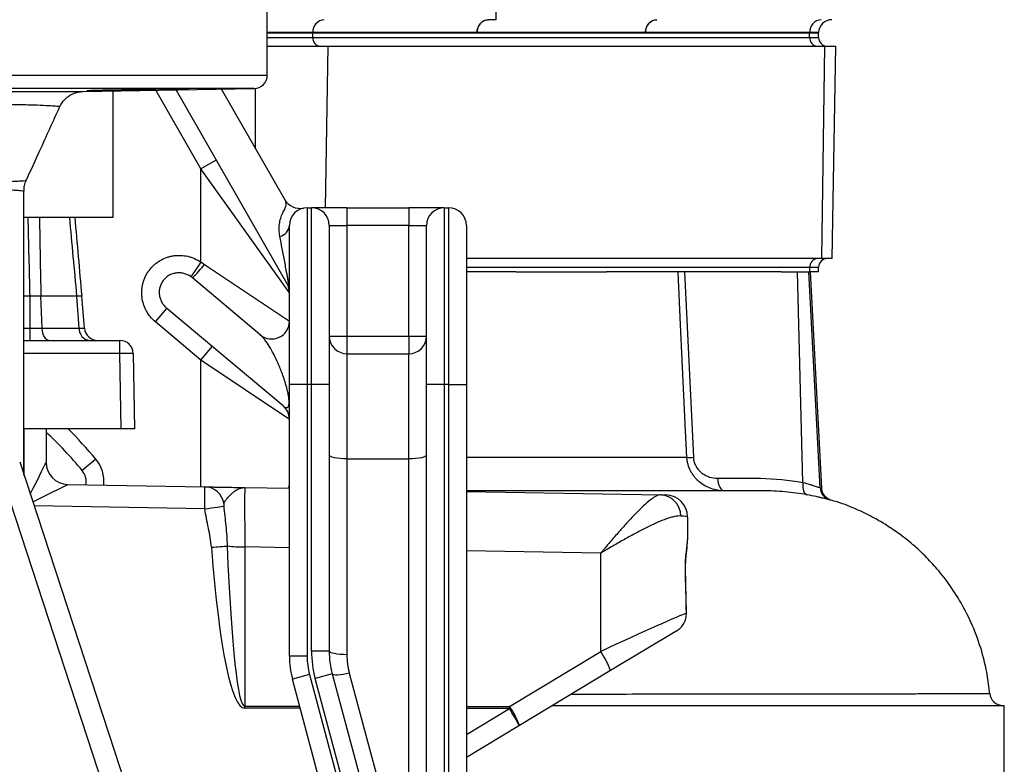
# Model space of a CAD drawing. Header units: millimetres. Extents: x 2406 to 3465, y 1425 to 4760.
# Tile 7 of 13: x 3019 to 3465, y 1914 to 2250. Entities that reach past the tile are written whole.
import ezdxf

# ---------------------------------------------------------------- set-up
doc = ezdxf.new("R2010")
doc.units = ezdxf.units.MM
doc.header["$LTSCALE"] = 2

msp = doc.modelspace()

# ---------------------------------------------------------------- linework, layer by layer
at = {"color": 7, "linetype": 'Continuous', "lineweight": 25}
for p, q in [((3131.39, 2225.33), (3131.39, 2262.28)), ((3131.39, 2244.44), (3151.96, 2244.44)), ((3151.97, 2244.65), (3151.96, 2244.44)), ((3151.96, 2242.44), (3151.96, 2244.44)), ((3151.96, 2244.44), (3376.55, 2244.44)), ((3226.2, 2244.65), (3151.97, 2244.65)), ((3302.33, 2244.65), (3226.2, 2244.65)), ((3376.56, 2244.65), (3302.33, 2244.65)), ((3376.56, 2244.65), (3376.55, 2244.44)), ((3376.55, 2242.44), (3376.55, 2244.44)), ((3376.55, 2244.44), (3380.57, 2244.44)), ((3380.57, 2244.44), (3380.58, 2244.65)), ((3380.57, 2242.44), (3380.57, 2244.44)), ((3151.96, 2242.44), (3376.55, 2242.44)), ((3131.39, 2238.44), (3158.7, 2238.44)), ((3158.7, 2238.44), (3383.29, 2238.44)), ((3383.29, 2238.44), (3381.84, 2142.44)), ((3383.29, 2238.44), (3388.35, 2238.44)), ((3386.68, 2142.44), (3388.35, 2238.44)), ((3048.05, 2217.98), (3125.5, 2219.33)), ((3061.69, 2161.15), (3061.69, 2218.22)), ((3140.34, 2131), (3090.22, 2218.72)), ((3139.27, 2169.15), (3110.74, 2219.08)), ((3108.34, 2187), (3101.39, 2183.03)), ((3141.39, 2127.03), (3101.39, 2183.03)), ((3101.39, 2140.84), (3101.39, 2183.03)), ((3021.39, 2044.78), (3021.39, 2172.79)), ((3149.39, 2165.44), (3149.39, 2085.44)), ((3149.39, 2165.44), (3151.39, 2165.44)), ((3151.39, 2085.44), (3151.39, 2165.44)), ((3167.39, 2165.44), (3151.39, 2165.44)), ((3167.39, 2165.44), (3167.39, 2157.44)), ((3167.39, 2165.44), (3195.39, 2165.44)), ((3195.39, 2165.44), (3195.39, 2157.44)), ((3211.39, 2165.44), (3195.39, 2165.44)), ((3211.39, 2165.44), (3211.39, 2085.44)), ((3211.39, 2165.44), (3213.39, 2165.44)), ((3213.39, 2085.44), (3213.39, 2165.44)), ((3021.39, 2161.15), (3052.56, 2161.15)), ((3052.56, 2161.15), (3061.69, 2161.15)), ((3141.39, 2085.44), (3141.39, 2157.44)), ((3159.39, 2157.44), (3159.39, 2085.44)), ((3159.39, 2157.44), (3167.39, 2157.44)), ((3167.39, 2157.44), (3167.39, 2107.44)), ((3195.39, 2157.44), (3167.39, 2157.44)), ((3195.39, 2107.44), (3195.39, 2157.44)), ((3195.39, 2157.44), (3203.39, 2157.44)), ((3203.39, 2085.44), (3203.39, 2157.44)), ((3221.39, 2157.44), (3221.39, 2085.44)), ((3101.39, 2140.84), (3096.86, 2134.25)), ((3381.84, 2142.44), (3221.39, 2142.44)), ((3386.68, 2142.44), (3381.84, 2142.44)), ((3103.04, 2139.83), (3141.39, 2114.09)), ((3243.79, 2136.44), (3221.39, 2136.44)), ((3243.79, 2136.44), (3284.73, 2136.44)), ((3363.65, 2136.44), (3284.73, 2136.44)), ((3319.98, 2136.44), (3323.98, 2052.6)), ((3363.65, 2136.44), (3371.01, 2136.44)), ((3373.5, 2041.23), (3371.01, 2136.44)), ((3371.01, 2136.44), (3376.23, 2136.44)), ((3381.34, 2038.81), (3376.23, 2136.44)), ((3376.23, 2136.44), (3376.63, 2136.44)), ((3376.55, 2138.44), (3376.55, 2136.44)), ((3380.57, 2136.44), (3376.63, 2136.44)), ((3381.99, 2038.64), (3376.87, 2136.44)), ((3380.57, 2136.44), (3380.57, 2138.44)), ((3128.25, 2107.96), (3097.57, 2133.71)), ((3024.15, 2110.91), (3024.15, 2125.44)), ((3029.69, 2110.91), (3029.06, 2125.44)), ((3045.36, 2125.44), (3029.06, 2125.44)), ((3046.36, 2110.91), (3045.36, 2125.44)), ((3048.79, 2110.91), (3047.52, 2125.44)), ((3080.85, 2113.79), (3086, 2119.92)), ((3138.54, 2075.84), (3086, 2119.92)), ((3024.15, 2105.44), (3024.15, 2110.91)), ((3029.69, 2110.91), (3046.36, 2110.91)), ((3101.39, 2096.56), (3080.85, 2113.79)), ((3021.39, 2105.44), (3064.8, 2105.44)), ((3064.8, 2099.54), (3064.8, 2105.44)), ((3159.39, 2107.44), (3167.39, 2107.44)), ((3167.39, 2107.44), (3195.39, 2107.44)), ((3167.39, 2107.44), (3167.39, 2099.44)), ((3195.39, 2107.44), (3195.39, 2099.44)), ((3195.39, 2107.44), (3203.39, 2107.44)), ((3101.39, 2096.56), (3106.54, 2102.69)), ((3065.4, 2065.44), (3064.8, 2099.54)), ((3070.8, 2099.54), (3071.39, 2065.44)), ((3141.39, 2069.71), (3101.39, 2096.56)), ((3167.39, 2099.44), (3167.39, 2051.91)), ((3167.39, 2099.44), (3195.39, 2099.44)), ((3195.39, 2051.91), (3195.39, 2099.44)), ((3149.39, 2085.44), (3141.39, 2085.44)), ((3141.39, 1962.67), (3141.39, 2085.44)), ((3151.39, 2085.44), (3149.39, 2085.44)), ((3149.39, 2085.44), (3149.39, 1962.67)), ((3159.39, 2085.44), (3151.39, 2085.44)), ((3151.39, 1965.03), (3151.39, 2085.44)), ((3159.39, 2085.44), (3159.39, 1965.03)), ((3211.39, 2085.44), (3203.39, 2085.44)), ((3203.39, 1877.45), (3203.39, 2085.44)), ((3213.39, 2085.44), (3211.39, 2085.44)), ((3211.39, 2085.44), (3211.39, 1877.45)), ((3213.39, 2085.44), (3221.39, 2085.44)), ((3213.39, 1853.58), (3213.39, 2085.44)), ((3221.39, 2085.44), (3221.39, 1853.58)), ((3065.4, 2065.44), (3021.39, 2065.44)), ((3031.39, 2065.44), (3031.39, 2050.32)), ((3071.39, 2065.44), (3065.4, 2065.44)), ((3053.87, 2051.75), (3047.71, 2046.65)), ((3167.39, 2051.91), (3167.39, 1963.37)), ((3167.39, 2051.91), (3195.39, 2051.91)), ((3195.39, 1909.04), (3195.39, 2051.91)), ((3199.78, 1469.28), (3010.16, 2047.49)), ((3019.48, 2050.61), (3209.11, 1472.4)), ((3041.05, 2040.33), (3041.22, 2040.33)), ((3041.22, 2040.33), (3103.22, 2039.25)), ((3121.22, 2038.93), (3141.39, 2038.58)), ((3221.39, 2037.18), (3309.23, 2035.65)), ((3309.23, 2035.65), (3311.57, 2035.61)), ((3386.01, 2033.27), (3385.99, 2033.28)), ((3321.39, 2025.61), (3321.39, 2015.26)), ((3121.22, 2012.07), (3121.22, 1940.09)), ((3321.39, 2014.91), (3321.39, 2015.26)), ((3282.09, 1964.82), (3282.09, 2009.26)), ((3320.87, 1982.12), (3320.46, 2002.33)), ((3320.84, 1982.11), (3320.89, 1982.12)), ((3316.46, 1974.16), (3286.58, 1956.17)), ((3149.39, 1962.67), (3141.39, 1962.67)), ((3159.39, 1965.03), (3151.39, 1965.03)), ((3240.84, 1939.98), (3282.09, 1964.82)), ((3150.48, 1954.38), (3142.76, 1952.31)), ((3150.48, 1954.38), (3177.33, 1854.21)), ((3160.76, 1954.68), (3153.03, 1952.61)), ((3160.76, 1954.68), (3182.01, 1875.38)), ((3168.48, 1955.09), (3180.82, 1909.04)), ((3286.58, 1956.17), (3245.33, 1931.33)), ((3169.6, 1852.14), (3142.76, 1952.31)), ((3174.28, 1873.31), (3153.03, 1952.61)), ((3457.82, 1945.88), (3457.81, 1945.88)), ((3260.45, 1940.44), (3464.53, 1940.44)), ((3464.53, 1910.44), (3464.53, 1940.44)), ((3245.33, 1931.33), (3221.39, 1916.92))]:
    msp.add_line(p, q, dxfattribs=at)
at = {"color": 8, "linetype": 'Continuous', "lineweight": 25}
for p, q in [((3151.97, 2244.65), (3131.39, 2244.65)), ((3380.58, 2244.65), (3376.56, 2244.65)), ((3131.39, 2242.44), (3151.96, 2242.44)), ((3376.55, 2242.44), (3380.57, 2242.44)), ((3158.7, 2238.44), (3157.6, 2165.44)), ((2671.39, 2225.33), (3131.39, 2225.33)), ((3125.5, 2219.33), (2677.29, 2219.33)), ((3101.39, 2183.03), (3081.09, 2218.56)), ((3125.98, 2219.36), (3125.98, 2192.41)), ((3376.55, 2138.44), (3221.39, 2138.44)), ((3380.57, 2138.44), (3376.55, 2138.44)), ((3024.15, 2125.44), (3021.39, 2125.44)), ((3021.39, 2110.91), (3024.15, 2110.91)), ((3064.8, 2099.54), (3021.39, 2099.54)), ((3101.39, 2039.28), (3101.39, 2096.56)), ((3021.57, 2044.25), (3021.57, 2065.44)), ((3141.17, 2038.58), (3141.39, 2040.49)), ((3103.16, 2029.25), (3026.05, 2030.59)), ((3385.99, 2033.28), (3385.64, 2033.37)), ((3141.39, 2011.72), (3121.22, 2012.07)), ((3282.09, 2009.26), (3221.39, 2010.32)), ((3320.37, 2002.32), (3320.47, 2002.33)), ((3121.22, 1940.09), (3146.04, 1940.07)), ((3146.29, 1939.13), (3121.22, 1939.15)), ((3221.39, 1940), (3240.84, 1939.98)), ((3240.84, 1939.04), (3221.39, 1939.06)), ((3221.39, 1927.33), (3240.84, 1939.04))]:
    msp.add_line(p, q, dxfattribs=at)
at = {"color": 7, "linetype": 'Continuous', "lineweight": 25, "flags": 128}
for points in [[(3321.06, 2052.6), (3320.49, 2064.58), (3318.2, 2112.5), (3317.06, 2136.44)], [(3032.64, 2105.44), (3032.09, 2105.54), (3031.57, 2105.85), (3031.08, 2106.34), (3030.64, 2107.01), (3030.27, 2107.84), (3029.98, 2108.78), (3029.79, 2109.82), (3029.69, 2110.91)], [(3167.39, 2051.91), (3165.83, 2051.94), (3164.33, 2052.04), (3162.95, 2052.19), (3161.74, 2052.4), (3160.74, 2052.65), (3160, 2052.94), (3159.55, 2053.25), (3159.39, 2053.58)], [(3203.39, 2053.58), (3203.24, 2053.25), (3202.79, 2052.94), (3202.05, 2052.65), (3201.05, 2052.4), (3199.84, 2052.19), (3198.46, 2052.04), (3196.96, 2051.94), (3195.39, 2051.91)], [(3334.99, 2043.12), (3335.08, 2042), (3335.26, 2040.93), (3335.55, 2039.94), (3335.92, 2039.09), (3336.37, 2038.38), (3336.88, 2037.86), (3337.42, 2037.55), (3337.99, 2037.44)], [(3373.5, 2041.23), (3373.43, 2040.19), (3373.46, 2039.2), (3373.58, 2038.27), (3373.79, 2037.46), (3374.09, 2036.76), (3374.46, 2036.22), (3374.89, 2035.84), (3375.38, 2035.65)], [(3103.16, 2029.25), (3104.65, 2029.47), (3106.09, 2029.69), (3107.45, 2029.9), (3108.68, 2030.08), (3109.75, 2030.25), (3110.62, 2030.38), (3111.29, 2030.49), (3111.72, 2030.55)], [(3106.15, 2011.95), (3107.19, 2012.03), (3108.22, 2012.11), (3109.21, 2012.19), (3110.16, 2012.26), (3111.06, 2012.33), (3111.88, 2012.4), (3112.63, 2012.45), (3113.29, 2012.5)], [(3167.39, 1963.37), (3165.83, 1963.4), (3164.33, 1963.5), (3162.95, 1963.65), (3161.74, 1963.86), (3160.74, 1964.11), (3160, 1964.4), (3159.55, 1964.71), (3159.39, 1965.03)], [(3168.48, 1955.09), (3167.03, 1954.75), (3165.62, 1954.47), (3164.32, 1954.28), (3163.16, 1954.18), (3162.2, 1954.17), (3161.46, 1954.25), (3160.97, 1954.43), (3160.76, 1954.68)], [(3121.22, 1939.15), (3121.22, 1939.27), (3121.22, 1939.38), (3121.22, 1939.5), (3121.22, 1939.62), (3121.22, 1939.74), (3121.22, 1939.85), (3121.22, 1939.97), (3121.22, 1940.09)], [(3240.84, 1939.04), (3240.84, 1939.16), (3240.84, 1939.28), (3240.84, 1939.39), (3240.84, 1939.51), (3240.84, 1939.63), (3240.84, 1939.75), (3240.84, 1939.86), (3240.84, 1939.98)]]:
    msp.add_lwpolyline(points, dxfattribs=at)
at = {"color": 7, "linetype": 'Continuous', "lineweight": 25}
for centre, radius, start, end in [((3157.58, 2244.84), 5.61, 94.2583, 182.0052), ((3231.8, 2244.84), 5.61, 94.2201, 182.0086), ((3307.94, 2244.84), 5.61, 94.2201, 182.0086), ((3382.17, 2244.84), 5.61, 94.2583, 182.0052), ((3386.58, 2244.44), 6, 90.0349, 178), ((3155.72, 2242.19), 3.76, 176.1887, 265.5981), ((3380.31, 2242.19), 3.76, 176.1887, 265.5981), ((3384.57, 2242.44), 4, 180, 270), ((3125.39, 2225.33), 6, 271, 0), ((3146.22, 2173.12), 8, 209.7449, 281.4476), ((3149.39, 2157.44), 8, 90, 180), ((3151.39, 2157.44), 8, 0, 90), ((3211.39, 2157.44), 8, 90, 180), ((3213.39, 2157.44), 8, 0, 90), ((3135.71, 2158.06), 5.72, 284.1376, 353.7682), ((3380.31, 2138.69), 3.76, 94.4019, 183.8113), ((3384.57, 2138.44), 4, 90, 180), ((3051.34, 2180.49), 65.78, 314.6569, 321.8183), ((3133.39, 2127.03), 8, 0, 29.7449), ((3133.39, 2114.09), 8, 230, 360), ((3051.69, 2110.74), 5.34, 178.0877, 262.9666), ((3054.77, 2111.44), 6, 185, 270), ((3064.8, 2099.44), 6, 1, 90), ((3167.39, 2107.44), 8, 180, 270), ((3195.39, 2107.44), 8, 270, 0), ((3067.8, 2013.58), 86.02, 88.0016, 91.9984), ((3133.39, 2069.71), 8, 0, 50), ((2901.39, 1925.44), 190, 39.6404, 46.8264), ((3322.52, 2081.54), 28.98, 267.1168, 272.8832), ((3041.39, 2050.33), 10, 180, 269), ((3041.39, 2050.32), 10, 180.0041, 268.9873), ((3041.55, 2041.55), 8, 350.1918, 39.6404), ((3102.99, 2030.39), 8.86, 8.4056, 88.4872), ((3387.33, 2039.12), 6, 182.948, 253.6577), ((3308.69, 2026.08), 9.59, 359.8581, 86.7726), ((3311.39, 2025.61), 10, 0, 89), ((3120.63, 2074.15), 62.08, 263.2067, 270.543), ((3181.39, 1962.67), 40, 180, 195), ((3181.39, 1962.67), 32, 180, 195), ((3199.39, 1965.03), 48, 180, 195), ((3199.39, 1965.03), 40, 180, 195), ((3199.39, 1963.37), 32, 180, 195), ((3252.1, 1943.78), 36.64, 19.7647, 35.0488), ((3463.9, 1946.44), 6, 185.0299, 269.9989), ((3210.85, 1918.94), 36.64, 19.7647, 35.0488), ((3114.54, 1860.4), 148.78, 28.4711, 31.9067)]:
    msp.add_arc(centre, radius, start, end, dxfattribs=at)
at = {"color": 8, "linetype": 'Continuous', "lineweight": 25}
for centre, radius, start, end in [((2901.39, 1925.44), 198, 39.6404, 44.9971), ((3041.55, 2041.55), 16, 354.6089, 39.6404)]:
    msp.add_arc(centre, radius, start, end, dxfattribs=at)
at = {"color": 7, "linetype": 'Continuous', "lineweight": 25}
for centre, major_axis, ratio, start_param, end_param in [((2904.39, 6895.71), (218.05, 24978.42), 0.015115, 4.52546, 4.533522), ((3041.39, 2030.32), (-0.17, 10), 0.017429, 6.282577, 6.299725), ((3121.39, 2008.92), (-0.17, 30.01), 0.005235, 6.283063, 7.748866), ((3281.39, 2026.13), (40, -0.52), 0.026128, 0.000342, 0.397901), ((3121.55, 2120.94), (0.33, 181.8), 0.104497, 2.213896, 3.141689), ((3121.39, 2120.94), (0.18, 180.86), 0.055284, 2.213848, 3.141641), ((3281.39, 2014.74), (40, 0.52), 0.026128, 6.282843, 6.316738), ((3281.39, 1924.93), (0, 344.82), 0.116002, 4.878987, 4.938756), ((3281.39, 1963.55), (40, 18.67), 0.019312, 0.157582, 1.544327)]:
    msp.add_ellipse(centre, major_axis=major_axis, ratio=ratio, start_param=start_param, end_param=end_param, dxfattribs=at)
at = {"color": 8, "linetype": 'Continuous', "lineweight": 25}
for major_axis, ratio, start_param, end_param in [((10, 19.65), 0.007054, 4.990592, 6.269321), ((19.82, 9.66), 0.003466, 4.914572, 6.272848)]:
    msp.add_ellipse((3021.39, 2030.67), major_axis=major_axis, ratio=ratio, start_param=start_param, end_param=end_param, dxfattribs=at)
at = {"color": 7, "linetype": 'Continuous', "lineweight": 25}
for points, knots in [([(3226.2, 2244.65), (3226.22, 2245.41), (3226.37, 2246.18), (3226.91, 2247.58), (3227.3, 2248.22), (3228.26, 2249.29), (3228.83, 2249.71), (3230.06, 2250.29), (3230.72, 2250.44), (3231.39, 2250.44)], [0, 0, 0, 0, 0.25, 0.25, 0.5, 0.5, 0.75, 0.75, 1, 1, 1, 1]), ([(3234.85, 2250.44), (3234.33, 2250.44), (3233.77, 2250.44), (3232.89, 2250.44), (3232.59, 2250.44), (3231.99, 2250.44), (3231.69, 2250.44), (3231.39, 2250.44)], [0, 0, 0, 0, 0.5, 0.5, 0.75, 0.75, 1, 1, 1, 1]), ([(3302.33, 2244.65), (3302.36, 2245.41), (3302.51, 2246.18), (3303.05, 2247.58), (3303.44, 2248.22), (3304.39, 2249.29), (3304.96, 2249.71), (3306.19, 2250.29), (3306.86, 2250.44), (3307.52, 2250.44)], [0, 0, 0, 0, 0.25, 0.25, 0.5, 0.5, 0.75, 0.75, 1, 1, 1, 1]), ([(2754.85, 2217.98), (2754.96, 2217.98), (2755.27, 2217.97), (2756.9, 2217.97), (2759.66, 2217.95), (2763.48, 2217.94), (2768.22, 2217.93), (2773.87, 2217.92), (2780.47, 2217.91), (2787.96, 2217.9), (2796.2, 2217.9), (2805.22, 2217.89), (2815, 2217.88), (2825.45, 2217.88), (2836.41, 2217.87), (2847.89, 2217.87), (2859.89, 2217.87), (2872.18, 2217.87), (2884.56, 2217.87), (2897.06, 2217.87), (2909.75, 2217.87), (2922.07, 2217.87), (2933.8, 2217.87), (2944.99, 2217.87), (2955.98, 2217.87), (2966.86, 2217.87), (2977.43, 2217.88), (2987.7, 2217.88), (2997.46, 2217.89), (3006.59, 2217.9), (3014.93, 2217.9), (3022.53, 2217.91), (3029.29, 2217.92), (3035.25, 2217.93), (3040.22, 2217.95), (3044.13, 2217.96), (3046.91, 2217.97), (3047.67, 2217.98), (3048.05, 2217.98)], [0, 0, 0, 0, 0.0165632, 0.0437037, 0.0716309, 0.0995585, 0.1267434, 0.1539286, 0.1818832, 0.2098382, 0.2373749, 0.2649119, 0.2932255, 0.3215392, 0.3494658, 0.3773919, 0.4061376, 0.4348821, 0.4626192, 0.490354, 0.5190366, 0.5477224, 0.5734893, 0.5992574, 0.6256833, 0.6521095, 0.6795424, 0.7069751, 0.7351721, 0.7633691, 0.7913434, 0.8193173, 0.8481234, 0.8769291, 0.907152, 0.9373745, 0.9686874, 1, 1, 1, 1]), ([(3037.55, 2210.88), (3037.74, 2211.33), (3038.23, 2212.45), (3039.41, 2213.96), (3040.86, 2215.36), (3042.38, 2216.4), (3043.86, 2217.12), (3045.19, 2217.57), (3046.29, 2217.81), (3047.05, 2217.91), (3047.48, 2217.95), (3047.74, 2217.97), (3047.96, 2217.98), (3048, 2217.98), (3048.04, 2217.98)], [0, 0, 0, 0, 0.091899, 0.227752, 0.352845, 0.467085, 0.569642, 0.658743, 0.730391, 0.781008, 0.814937, 0.849042, 0.901201, 1, 1, 1, 1]), ([(3048.05, 2217.98), (3048.06, 2217.98), (3048.07, 2217.98), (3048.04, 2217.98), (3048.03, 2217.98)], [0, 0, 0, 0, 0.703004, 1, 1, 1, 1]), ([(3066.22, 2218.67), (3065.29, 2218.66), (3062.35, 2218.61), (3058.41, 2218.54), (3054.26, 2218.44), (3051.24, 2218.36), (3049.6, 2218.3), (3049.85, 2218.28), (3049.92, 2218.28)], [0, 0, 0, 0, 0.105219, 0.331733, 0.473556, 0.700055, 0.926555, 1, 1, 1, 1]), ([(3050.16, 2218.26), (3050.51, 2218.25), (3051.04, 2218.25), (3052.11, 2218.25), (3052.51, 2218.26), (3053.4, 2218.26), (3054.36, 2218.27), (3055.46, 2218.28), (3056.63, 2218.3), (3057.25, 2218.3), (3058.54, 2218.32), (3059.21, 2218.33), (3060.58, 2218.35), (3061.3, 2218.36), (3063.5, 2218.39), (3065, 2218.41), (3067.3, 2218.45), (3068.08, 2218.46), (3069.61, 2218.49), (3070.37, 2218.5), (3071.87, 2218.53), (3072.61, 2218.54), (3074.07, 2218.57), (3074.79, 2218.58), (3076.17, 2218.61), (3076.84, 2218.62), (3078.12, 2218.65), (3078.74, 2218.66), (3079.33, 2218.67)], [0, 0, 0, 0, 0.125, 0.125, 0.1875, 0.1875, 0.25, 0.3125, 0.3125, 0.375, 0.375, 0.4375, 0.4375, 0.5, 0.5, 0.625, 0.625, 0.6875, 0.6875, 0.75, 0.75, 0.8125, 0.8125, 0.875, 0.875, 0.9375, 0.9375, 1, 1, 1, 1]), ([(3095.62, 2219.05), (3095.68, 2219.05), (3095.92, 2219.07), (3094.22, 2219.07), (3090.71, 2219.05), (3085.62, 2219), (3079.68, 2218.92), (3073.55, 2218.82), (3069.02, 2218.74), (3066.82, 2218.69), (3066.22, 2218.67)], [0, 0, 0, 0, 0.053338, 0.201657, 0.349966, 0.498277, 0.646601, 0.794943, 0.943304, 1, 1, 1, 1]), ([(3022.44, 2177.74), (3024.5, 2182.26), (3029.51, 2193.3), (3034.54, 2204.36), (3037.51, 2210.89)], [0, 0, 0, 0, 0.409715, 1, 1, 1, 1]), ([(3021.46, 2172.86), (3021.44, 2173.26), (3021.4, 2174.56), (3021.76, 2176.25), (3022.32, 2177.39), (3022.48, 2177.72)], [0, 0, 0, 0, 0.240503, 0.774951, 1, 1, 1, 1]), ([(3137.11, 2152.51), (3136.93, 2153.41), (3136.82, 2154.33), (3136.75, 2156.18), (3136.78, 2157.11), (3137.01, 2158.92), (3137.2, 2159.81), (3137.72, 2161.51), (3138.04, 2162.3), (3138.71, 2163.73), (3139.06, 2164.37), (3139.6, 2165.51), (3139.79, 2166.01), (3139.92, 2166.72), (3139.93, 2166.95), (3139.91, 2167.4), (3139.87, 2167.63), (3139.71, 2168.29), (3139.52, 2168.72), (3139.27, 2169.15)], [0, 0, 0, 0, 0.125, 0.125, 0.25, 0.25, 0.375, 0.375, 0.5, 0.5, 0.625, 0.625, 0.75, 0.75, 0.8125, 0.8125, 0.875, 0.875, 1, 1, 1, 1]), ([(3140.34, 2131), (3140.47, 2130.78), (3140.59, 2130.59), (3140.77, 2130.41), (3140.82, 2130.38), (3140.9, 2130.41), (3140.92, 2130.43), (3140.96, 2130.54), (3140.98, 2130.63), (3140.98, 2130.88), (3140.98, 2131.05), (3140.95, 2131.39), (3140.93, 2131.56), (3140.87, 2132.08), (3140.82, 2132.41), (3140.72, 2133.04), (3140.67, 2133.35), (3140.57, 2133.95), (3140.51, 2134.25), (3140.36, 2135.12), (3140.26, 2135.68), (3140.05, 2136.78), (3139.95, 2137.32), (3139.65, 2138.92), (3139.46, 2139.96), (3138.89, 2143.01), (3138.52, 2144.98), (3137.8, 2148.81), (3137.45, 2150.68), (3137.11, 2152.51)], [0, 0, 0, 0, 0.0625, 0.0625, 0.09375, 0.09375, 0.109375, 0.109375, 0.125, 0.125, 0.140625, 0.140625, 0.15625, 0.15625, 0.1875, 0.1875, 0.21875, 0.21875, 0.25, 0.25, 0.3125, 0.3125, 0.375, 0.375, 0.5, 0.5, 0.75, 0.75, 1, 1, 1, 1]), ([(3080.85, 2113.79), (3080.02, 2114.5), (3079.24, 2115.28), (3077.87, 2116.96), (3077.27, 2117.85), (3076.5, 2119.28), (3076.26, 2119.78), (3075.83, 2120.78), (3075.64, 2121.29), (3075.15, 2122.83), (3074.92, 2123.89), (3074.72, 2125.51), (3074.68, 2126.06), (3074.65, 2127.14), (3074.68, 2128.22), (3074.81, 2129.29), (3074.99, 2130.36), (3075.1, 2130.9), (3075.53, 2132.48), (3075.91, 2133.49), (3076.62, 2134.95), (3076.88, 2135.42), (3077.46, 2136.35), (3077.76, 2136.8), (3078.75, 2138.1), (3079.48, 2138.89), (3080.69, 2139.97), (3081.12, 2140.32), (3082, 2140.96), (3082.45, 2141.26), (3083.85, 2142.08), (3084.82, 2142.54), (3086.36, 2143.09), (3086.89, 2143.25), (3087.94, 2143.52), (3089, 2143.73), (3090.07, 2143.84), (3091.15, 2143.9), (3091.7, 2143.91), (3093.34, 2143.85), (3094.41, 2143.7), (3095.98, 2143.34), (3096.51, 2143.19), (3097.54, 2142.85), (3098.05, 2142.65), (3099.54, 2141.99), (3100.49, 2141.46), (3101.39, 2140.84)], [0, 0, 0, 0, 0.0625, 0.0625, 0.125, 0.125, 0.15625, 0.15625, 0.1875, 0.1875, 0.25, 0.25, 0.28125, 0.28125, 0.3125, 0.34375, 0.34375, 0.375, 0.375, 0.4375, 0.4375, 0.46875, 0.46875, 0.5, 0.5, 0.5625, 0.5625, 0.59375, 0.59375, 0.625, 0.625, 0.6875, 0.6875, 0.71875, 0.71875, 0.75, 0.78125, 0.78125, 0.8125, 0.8125, 0.875, 0.875, 0.90625, 0.90625, 0.9375, 0.9375, 1, 1, 1, 1]), ([(3096.86, 2134.25), (3096.38, 2134.59), (3095.87, 2134.87), (3094.82, 2135.36), (3094.27, 2135.55), (3093.15, 2135.84), (3092.57, 2135.93), (3091.41, 2136), (3090.82, 2135.99), (3089.67, 2135.84), (3089.09, 2135.71), (3087.97, 2135.34), (3087.44, 2135.11), (3086.42, 2134.53), (3085.94, 2134.18), (3085.05, 2133.4), (3084.65, 2132.98), (3083.95, 2132.04), (3083.64, 2131.52), (3083.14, 2130.46), (3082.94, 2129.91), (3082.66, 2128.77), (3082.58, 2128.18), (3082.53, 2127.02), (3082.56, 2126.43), (3082.73, 2125.27), (3082.87, 2124.71), (3083.25, 2123.62), (3083.49, 2123.08), (3084.07, 2122.07), (3084.4, 2121.6), (3085.14, 2120.71), (3085.55, 2120.29), (3086, 2119.92)], [0, 0, 0, 0, 0.0625, 0.0625, 0.125, 0.125, 0.1875, 0.1875, 0.25, 0.25, 0.3125, 0.3125, 0.375, 0.375, 0.4375, 0.4375, 0.5, 0.5, 0.5625, 0.5625, 0.625, 0.625, 0.6875, 0.6875, 0.75, 0.75, 0.8125, 0.8125, 0.875, 0.875, 0.9375, 0.9375, 1, 1, 1, 1]), ([(3029.06, 2125.44), (3028.69, 2125.44), (3028.3, 2125.44), (3027.52, 2125.44), (3027.11, 2125.44), (3025.88, 2125.44), (3025.01, 2125.44), (3024.15, 2125.44)], [0, 0, 0, 0, 0.25, 0.25, 0.5, 0.5, 1, 1, 1, 1]), ([(3047.52, 2125.44), (3047.52, 2125.44), (3047.33, 2125.44), (3046.59, 2125.44), (3046.06, 2125.44), (3045.36, 2125.44)], [0, 0, 0, 0, 0.5, 0.5, 1, 1, 1, 1]), ([(3024.15, 2110.91), (3025.12, 2110.91), (3026.08, 2110.91), (3027.95, 2110.91), (3028.85, 2110.91), (3029.69, 2110.91)], [0, 0, 0, 0, 0.5, 0.5, 1, 1, 1, 1]), ([(3046.36, 2110.91), (3047.14, 2110.91), (3047.75, 2110.91), (3048.37, 2110.91), (3048.53, 2110.91), (3048.74, 2110.91), (3048.79, 2110.91), (3048.79, 2110.91)], [0, 0, 0, 0, 0.5, 0.5, 0.75, 0.75, 1, 1, 1, 1]), ([(3138.54, 2075.84), (3138.88, 2075.55), (3139.22, 2075.32), (3139.73, 2075.1), (3139.89, 2075.06), (3140.23, 2075.04), (3140.4, 2075.06), (3140.65, 2075.22), (3140.73, 2075.28), (3140.9, 2075.49), (3140.98, 2075.62), (3141.1, 2075.95), (3141.14, 2076.08), (3141.19, 2076.35), (3141.21, 2076.46), (3141.23, 2076.65), (3141.24, 2076.72), (3141.26, 2076.88), (3141.26, 2076.97), (3141.27, 2077.18), (3141.28, 2077.31), (3141.28, 2077.56), (3141.28, 2077.7), (3141.27, 2077.96), (3141.26, 2078.08), (3141.25, 2078.31), (3141.24, 2078.41), (3141.22, 2078.71), (3141.2, 2078.89), (3141.17, 2079.21), (3141.15, 2079.36), (3141.09, 2079.78), (3141.05, 2080.04), (3140.98, 2080.51), (3140.94, 2080.73), (3140.82, 2081.37), (3140.74, 2081.75), (3140.5, 2082.84), (3140.34, 2083.49), (3140.02, 2084.71), (3139.86, 2085.28), (3139.53, 2086.37), (3139.37, 2086.89), (3138.88, 2088.4), (3138.56, 2089.33), (3137.58, 2092), (3136.93, 2093.59), (3135.62, 2096.57), (3134.96, 2097.94), (3133.63, 2100.5), (3132.97, 2101.69), (3131.63, 2103.87), (3130.95, 2104.87), (3129.94, 2106.19), (3129.6, 2106.6), (3129.1, 2107.16), (3128.93, 2107.33), (3128.67, 2107.58), (3128.59, 2107.66), (3128.46, 2107.78), (3128.42, 2107.82), (3128.34, 2107.89), (3128.29, 2107.93), (3128.25, 2107.96)], [0, 0, 0, 0, 0.0625, 0.0625, 0.09375, 0.09375, 0.125, 0.125, 0.140625, 0.140625, 0.15625, 0.15625, 0.164063, 0.164063, 0.167969, 0.167969, 0.169922, 0.169922, 0.171875, 0.171875, 0.173828, 0.173828, 0.175781, 0.175781, 0.177734, 0.177734, 0.179688, 0.179688, 0.183594, 0.183594, 0.1875, 0.1875, 0.195313, 0.195313, 0.203125, 0.203125, 0.21875, 0.21875, 0.25, 0.25, 0.28125, 0.28125, 0.3125, 0.3125, 0.375, 0.375, 0.5, 0.5, 0.625, 0.625, 0.75, 0.75, 0.875, 0.875, 0.9375, 0.9375, 0.96875, 0.96875, 0.984375, 0.984375, 0.992188, 0.992188, 1, 1, 1, 1]), ([(3337.99, 2037.44), (3336.96, 2037.44), (3335.95, 2037.52), (3333.96, 2037.86), (3332.98, 2038.12), (3331.52, 2038.63), (3331.04, 2038.83), (3330.1, 2039.26), (3329.64, 2039.49), (3328.3, 2040.25), (3327.45, 2040.84), (3326.25, 2041.86), (3325.86, 2042.22), (3325.13, 2042.97), (3324.78, 2043.36), (3324.12, 2044.18), (3323.81, 2044.61), (3323.23, 2045.5), (3322.96, 2045.96), (3322.23, 2047.39), (3321.85, 2048.38), (3321.42, 2049.94), (3321.31, 2050.46), (3321.14, 2051.53), (3321.09, 2052.06), (3321.06, 2052.6)], [0, 0, 0, 0, 0.125, 0.125, 0.25, 0.25, 0.3125, 0.3125, 0.375, 0.375, 0.5, 0.5, 0.5625, 0.5625, 0.625, 0.625, 0.6875, 0.6875, 0.75, 0.75, 0.875, 0.875, 0.9375, 0.9375, 1, 1, 1, 1]), ([(3323.98, 2052.6), (3323.99, 2052.24), (3324.03, 2051.88), (3324.15, 2051.16), (3324.24, 2050.81), (3324.55, 2049.78), (3324.83, 2049.13), (3325.35, 2048.21), (3325.54, 2047.91), (3325.95, 2047.35), (3326.16, 2047.09), (3326.84, 2046.33), (3327.34, 2045.87), (3328.4, 2045.07), (3328.95, 2044.72), (3330.1, 2044.14), (3330.7, 2043.89), (3332.51, 2043.31), (3333.74, 2043.12), (3334.99, 2043.12)], [0, 0, 0, 0, 0.0625, 0.0625, 0.125, 0.125, 0.25, 0.25, 0.3125, 0.3125, 0.375, 0.375, 0.5, 0.5, 0.625, 0.625, 0.75, 0.75, 1, 1, 1, 1]), ([(3334.99, 2043.12), (3338.21, 2043.12), (3343.03, 2043.12), (3347.85, 2043.12), (3351.06, 2043.12), (3352.67, 2043.13), (3360.69, 2043.01), (3367.11, 2042.4), (3373.5, 2041.23)], [0, 0, 0, 0, 0.25, 0.375, 0.375, 0.5, 0.5, 1, 1, 1, 1]), ([(3103.16, 2029.25), (3103.16, 2029.91), (3103.16, 2030.56), (3103.17, 2031.84), (3103.17, 2032.47), (3103.17, 2033.68), (3103.17, 2034.25), (3103.18, 2035.34), (3103.18, 2035.85), (3103.19, 2036.78), (3103.19, 2037.19), (3103.19, 2037.92), (3103.2, 2038.23), (3103.2, 2038.73), (3103.21, 2038.92), (3103.21, 2039.18), (3103.22, 2039.25), (3103.22, 2039.25)], [0, 0, 0, 0, 0.125, 0.125, 0.25, 0.25, 0.375, 0.375, 0.5, 0.5, 0.625, 0.625, 0.75, 0.75, 0.875, 0.875, 1, 1, 1, 1]), ([(3103.22, 2039.25), (3103.82, 2039.24), (3104.77, 2039.22), (3106.59, 2039.19), (3107.26, 2039.18), (3108.72, 2039.15), (3109.49, 2039.14), (3111.92, 2039.09), (3113.69, 2039.06), (3116.45, 2039.01), (3117.39, 2039), (3119.3, 2038.97), (3120.26, 2038.95), (3121.22, 2038.93)], [0, 0, 0, 0, 0.25, 0.25, 0.375, 0.375, 0.5, 0.5, 0.75, 0.75, 0.875, 0.875, 1, 1, 1, 1]), ([(3111.75, 2031.69), (3111.94, 2032.14), (3112.21, 2032.59), (3112.82, 2033.49), (3113.17, 2033.94), (3113.91, 2034.82), (3114.31, 2035.24), (3115.12, 2036.05), (3115.54, 2036.42), (3116.82, 2037.45), (3117.69, 2038.01), (3119, 2038.57), (3119.44, 2038.71), (3120.11, 2038.85), (3120.33, 2038.88), (3120.66, 2038.92), (3120.77, 2038.92), (3121, 2038.93), (3121.11, 2038.93), (3121.22, 2038.93)], [0, 0, 0, 0, 0.125, 0.125, 0.25, 0.25, 0.375, 0.375, 0.5, 0.5, 0.75, 0.75, 0.875, 0.875, 0.9375, 0.9375, 0.96875, 0.96875, 1, 1, 1, 1]), ([(3373.5, 2041.23), (3374.63, 2040.94), (3375.65, 2040.65), (3377.03, 2040.23), (3377.47, 2040.1), (3378.29, 2039.84), (3378.67, 2039.71), (3379.35, 2039.48), (3379.66, 2039.38), (3380.2, 2039.19), (3380.44, 2039.11), (3381.04, 2038.91), (3381.27, 2038.83), (3381.34, 2038.81)], [0, 0, 0, 0, 0.25, 0.25, 0.375, 0.375, 0.5, 0.5, 0.625, 0.625, 0.75, 0.75, 1, 1, 1, 1]), ([(3386.03, 2033.34), (3386, 2033.35), (3385.87, 2033.38), (3385.47, 2033.54), (3384.76, 2033.9), (3383.82, 2034.58), (3382.86, 2035.72), (3382.14, 2037.15), (3382.07, 2038.2), (3382.03, 2038.64)], [0, 0, 0, 0, 0.067026, 0.262157, 0.426522, 0.577524, 0.728088, 0.884131, 1, 1, 1, 1]), ([(3352.81, 2037.44), (3352.71, 2037.44), (3351.88, 2037.44), (3350.09, 2037.44), (3346.73, 2037.44), (3342.33, 2037.44), (3336.67, 2037.44), (3329.61, 2037.44), (3320.94, 2037.44), (3310.96, 2037.44), (3299.72, 2037.44), (3287.25, 2037.44), (3272.9, 2037.44), (3257.65, 2037.44), (3241.65, 2037.44), (3229.89, 2037.44), (3222.73, 2037.44), (3221.39, 2037.44)], [0, 0, 0, 0, 0.0079918, 0.0636344, 0.1240388, 0.1891975, 0.2591188, 0.3338276, 0.4133649, 0.4977826, 0.5756601, 0.6572641, 0.7425995, 0.8317078, 0.9057795, 0.9824149, 1, 1, 1, 1]), ([(3309.23, 2035.65), (3308.65, 2035.66), (3307.97, 2035.45), (3306.8, 2034.86), (3306.38, 2034.62), (3305.5, 2034.03), (3305.04, 2033.7), (3303.59, 2032.58), (3302.57, 2031.69), (3300.92, 2030.16), (3300.36, 2029.62), (3299.19, 2028.48), (3298.59, 2027.88), (3296.78, 2026.02), (3295.54, 2024.7), (3293, 2021.91), (3291.7, 2020.45), (3289.68, 2018.16), (3289, 2017.38), (3287.64, 2015.8), (3286.95, 2015), (3285.57, 2013.39), (3284.88, 2012.57), (3283.84, 2011.34), (3283.49, 2010.92), (3282.96, 2010.3), (3282.79, 2010.09), (3282.44, 2009.68), (3282.27, 2009.47), (3282.09, 2009.26)], [0, 0, 0, 0, 0.125, 0.125, 0.1875, 0.1875, 0.25, 0.25, 0.375, 0.375, 0.4375, 0.4375, 0.5, 0.5, 0.625, 0.625, 0.75, 0.75, 0.8125, 0.8125, 0.875, 0.875, 0.9375, 0.9375, 0.96875, 0.96875, 0.984375, 0.984375, 1, 1, 1, 1]), ([(3355.34, 2037.44), (3355.34, 2037.44), (3355.34, 2037.44), (3355.34, 2037.44), (3354.5, 2037.44), (3353.66, 2037.44), (3352.81, 2037.44)], [-0.00000006, -0.00000006, -0.00000006, -0.00000006, 0, 0, 0, 0.001458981, 0.001458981, 0.001458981, 0.001458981]), ([(3375.38, 2035.65), (3372.06, 2036.25), (3368.72, 2036.7), (3362.03, 2037.29), (3358.68, 2037.44), (3355.34, 2037.44)], [0, 0, 0, 0, 0.5, 0.5, 1, 1, 1, 1]), ([(3385.64, 2033.37), (3385.55, 2033.38), (3385.25, 2033.45), (3384.5, 2033.64), (3384.19, 2033.71), (3383.49, 2033.89), (3383.1, 2033.99), (3382.21, 2034.2), (3381.73, 2034.32), (3380.66, 2034.56), (3380.08, 2034.69), (3378.25, 2035.09), (3376.89, 2035.37), (3375.38, 2035.65)], [0, 0, 0, 0, 0.25, 0.25, 0.375, 0.375, 0.5, 0.5, 0.625, 0.625, 0.75, 0.75, 1, 1, 1, 1]), ([(3111.75, 2031.69), (3111.73, 2031.65), (3111.72, 2031.58), (3111.7, 2031.42), (3111.69, 2031.33), (3111.69, 2031.03), (3111.69, 2030.8), (3111.72, 2030.55)], [0, 0, 0, 0, 0.25, 0.25, 0.5, 0.5, 1, 1, 1, 1]), ([(3111.72, 2030.55), (3111.98, 2027.6), (3112.34, 2024.64), (3112.94, 2018.63), (3113.18, 2015.6), (3113.29, 2012.5)], [0, 0, 0, 0, 0.5, 0.5, 1, 1, 1, 1]), ([(3457.91, 1945.89), (3457.81, 1946.93), (3457.58, 1949.43), (3456.98, 1953.36), (3456.16, 1957.66), (3454.53, 1964.55), (3451.57, 1973.62), (3446.63, 1984.21), (3441.07, 1993.35), (3435.3, 2000.97), (3429.65, 2007.2), (3423.77, 2012.75), (3417.74, 2017.6), (3411.59, 2021.79), (3405.29, 2025.5), (3397.86, 2029.12), (3391.22, 2031.83), (3386.97, 2032.96), (3385.97, 2033.23)], [0, 0, 0, 0, 0.025896, 0.062782, 0.099233, 0.135191, 0.239389, 0.336939, 0.42626, 0.506014, 0.575114, 0.636063, 0.707808, 0.768175, 0.82154, 0.890241, 0.97426, 1, 1, 1, 1]), ([(3106.15, 2011.95), (3105.93, 2014.88), (3105.39, 2017.76), (3104.22, 2023.49), (3103.6, 2026.36), (3103.16, 2029.25)], [0, 0, 0, 0, 0.5, 0.5, 1, 1, 1, 1]), ([(3318.27, 2026.06), (3317.45, 2026.12), (3316.49, 2026.02), (3314.86, 2025.68), (3314.28, 2025.53), (3313.07, 2025.17), (3312.44, 2024.97), (3310.47, 2024.27), (3309.08, 2023.7), (3306.86, 2022.73), (3306.1, 2022.38), (3304.55, 2021.65), (3303.76, 2021.27), (3301.35, 2020.08), (3299.71, 2019.23), (3296.35, 2017.44), (3294.63, 2016.5), (3291.99, 2015.02), (3291.1, 2014.52), (3289.32, 2013.5), (3288.42, 2012.98), (3286.63, 2011.94), (3285.72, 2011.41), (3284.36, 2010.61), (3283.91, 2010.34), (3283, 2009.8), (3282.54, 2009.53), (3282.09, 2009.26)], [0, 0, 0, 0, 0.125, 0.125, 0.1875, 0.1875, 0.25, 0.25, 0.375, 0.375, 0.4375, 0.4375, 0.5, 0.5, 0.625, 0.625, 0.75, 0.75, 0.8125, 0.8125, 0.875, 0.875, 0.9375, 0.9375, 0.96875, 0.96875, 1, 1, 1, 1]), ([(3320.37, 2002.32), (3320.36, 2003.02), (3320.36, 2003.69), (3320.39, 2004.69), (3320.4, 2005.02), (3320.43, 2005.67), (3320.45, 2005.99), (3320.57, 2007.55), (3320.7, 2008.66), (3320.96, 2010.76), (3321.08, 2011.72), (3321.23, 2013.09), (3321.27, 2013.53), (3321.33, 2014.42), (3321.36, 2014.86), (3321.37, 2015.3)], [0, 0, 0, 0, 0.125, 0.125, 0.1875, 0.1875, 0.25, 0.25, 0.5, 0.5, 0.75, 0.75, 0.875, 0.875, 1, 1, 1, 1]), ([(3320.48, 2002.33), (3320.47, 2002.91), (3320.45, 2004.22), (3320.57, 2006.26), (3320.78, 2008.49), (3321.07, 2011.02), (3321.29, 2013.22), (3321.35, 2014.68), (3321.37, 2015.16)], [0, 0, 0, 0, 0.11083, 0.251031, 0.412054, 0.60965, 0.874557, 1, 1, 1, 1]), ([(3316.46, 1974.16), (3317.14, 1974.57), (3317.77, 1975.07), (3318.86, 1976.2), (3319.34, 1976.85), (3319.91, 1977.89), (3320.08, 1978.25), (3320.37, 1978.99), (3320.49, 1979.37), (3320.77, 1980.53), (3320.86, 1981.31), (3320.84, 1982.11)], [0, 0, 0, 0, 0.25, 0.25, 0.5, 0.5, 0.625, 0.625, 0.75, 0.75, 1, 1, 1, 1])]:
    msp.add_open_spline(points, degree=3, knots=knots, dxfattribs=at)
for points in [[(3231.39, 2250.44), (3231.39, 2250.44), (3231.39, 2250.44), (3231.39, 2250.44)], [(3226.2, 2244.65), (3226.2, 2244.65), (3226.2, 2244.65), (3226.2, 2244.65)], [(3302.33, 2244.65), (3302.33, 2244.65), (3302.33, 2244.65), (3302.33, 2244.65)], [(3024.15, 2125.44), (3023.88, 2137.34), (3023.6, 2149.24), (3023.31, 2161.15)], [(3028.39, 2161.15), (3028.62, 2149.24), (3028.84, 2137.34), (3029.06, 2125.44)], [(3045.36, 2125.44), (3044.27, 2137.34), (3043.18, 2149.24), (3042.08, 2161.15)], [(3044.39, 2161.15), (3045.44, 2149.24), (3046.48, 2137.34), (3047.52, 2125.44)], [(3101.39, 2140.84), (3101.96, 2140.53), (3102.51, 2140.19), (3103.04, 2139.83)], [(3097.57, 2133.71), (3097.34, 2133.9), (3097.11, 2134.08), (3096.86, 2134.25)]]:
    msp.add_open_spline(points, degree=3, dxfattribs=at)
at = {"color": 8, "linetype": 'Continuous', "lineweight": 25}
for points, knots in [([(3037.36, 2210.97), (3037.42, 2211), (3037.51, 2211.05), (3036.88, 2211.17), (3035.32, 2211.34), (3031.53, 2211.57), (3027.86, 2211.71), (3023.58, 2211.84), (3018.63, 2211.97), (3009.8, 2212.12), (2999.6, 2212.23), (2988.15, 2212.28), (2975.68, 2212.29), (2962.55, 2212.23), (2948.97, 2212.13), (2935.16, 2212.02), (2920.61, 2211.91), (2905.43, 2211.85), (2889.85, 2211.87), (2874.36, 2211.96), (2859.2, 2212.09), (2844.55, 2212.2), (2830.7, 2212.28), (2817.86, 2212.29), (2806.15, 2212.25), (2795.7, 2212.16), (2786.68, 2212.02), (2779.13, 2211.85), (2773.12, 2211.65), (2768.72, 2211.43), (2766.11, 2211.21), (2765.04, 2211.05), (2765.32, 2210.97), (2765.36, 2210.96)], [0, 0, 0, 0, 0.015676, 0.026164, 0.061829, 0.097608, 0.133274, 0.134501, 0.171132, 0.207887, 0.244519, 0.280481, 0.316559, 0.352523, 0.386201, 0.419971, 0.453646, 0.489825, 0.526136, 0.562321, 0.598914, 0.635628, 0.672222, 0.708322, 0.744537, 0.780636, 0.816188, 0.851851, 0.887403, 0.922786, 0.95828, 0.993662, 1, 1, 1, 1]), ([(3010.25, 2177.19), (3012.44, 2177.25), (3016.06, 2177.36), (3019.39, 2177.52), (3021.37, 2177.64), (3022.38, 2177.73), (3022.35, 2177.77), (3022.34, 2177.79)], [0, 0, 0, 0, 0.299635, 0.494708, 0.689781, 0.89087, 1, 1, 1, 1]), ([(3021.29, 2172.86), (3021.3, 2172.87), (3021.32, 2172.92), (3020.33, 2173.04), (3018.41, 2173.2), (3015.12, 2173.4), (3011.53, 2173.53), (3009.38, 2173.61)], [0, 0, 0, 0, 0.125176, 0.315764, 0.51183, 0.707891, 1, 1, 1, 1]), ([(3221.39, 2052.6), (3224.28, 2052.6), (3233.37, 2052.6), (3246.3, 2052.6), (3260.38, 2052.6), (3272.48, 2052.6), (3283.57, 2052.6), (3293.53, 2052.6), (3302.33, 2052.6), (3309.95, 2052.6), (3316.41, 2052.6), (3319.51, 2052.6), (3321.06, 2052.6)], [0, 0, 0, 0, 0.054985, 0.173393, 0.273321, 0.373326, 0.473255, 0.576086, 0.679, 0.781831, 0.890716, 1, 1, 1, 1]), ([(3381.34, 2038.81), (3381.77, 2038.75), (3382.2, 2038.69), (3381.99, 2038.64), (3381.99, 2038.64)], [0, 0, 0, 0, 0.9996, 1, 1, 1, 1]), ([(3268.99, 1945.58), (3274.39, 1945.58), (3287.72, 1945.59), (3307.5, 1945.61), (3328.5, 1945.63), (3348.26, 1945.65), (3366.71, 1945.67), (3383.76, 1945.69), (3397.76, 1945.7), (3409.15, 1945.72), (3418.39, 1945.74), (3426.71, 1945.75), (3434.9, 1945.77), (3442.52, 1945.79), (3449.08, 1945.81), (3453.98, 1945.83), (3456.89, 1945.86), (3458.14, 1945.87), (3457.85, 1945.88), (3457.82, 1945.88)], [0, 0, 0, 0, 0.045517, 0.112323, 0.179182, 0.245988, 0.314733, 0.383533, 0.452278, 0.502265, 0.552252, 0.602585, 0.652918, 0.719681, 0.786494, 0.853257, 0.921958, 0.990715, 1, 1, 1, 1])]:
    msp.add_open_spline(points, degree=3, knots=knots, dxfattribs=at)

doc.saveas('drawing.dxf')
